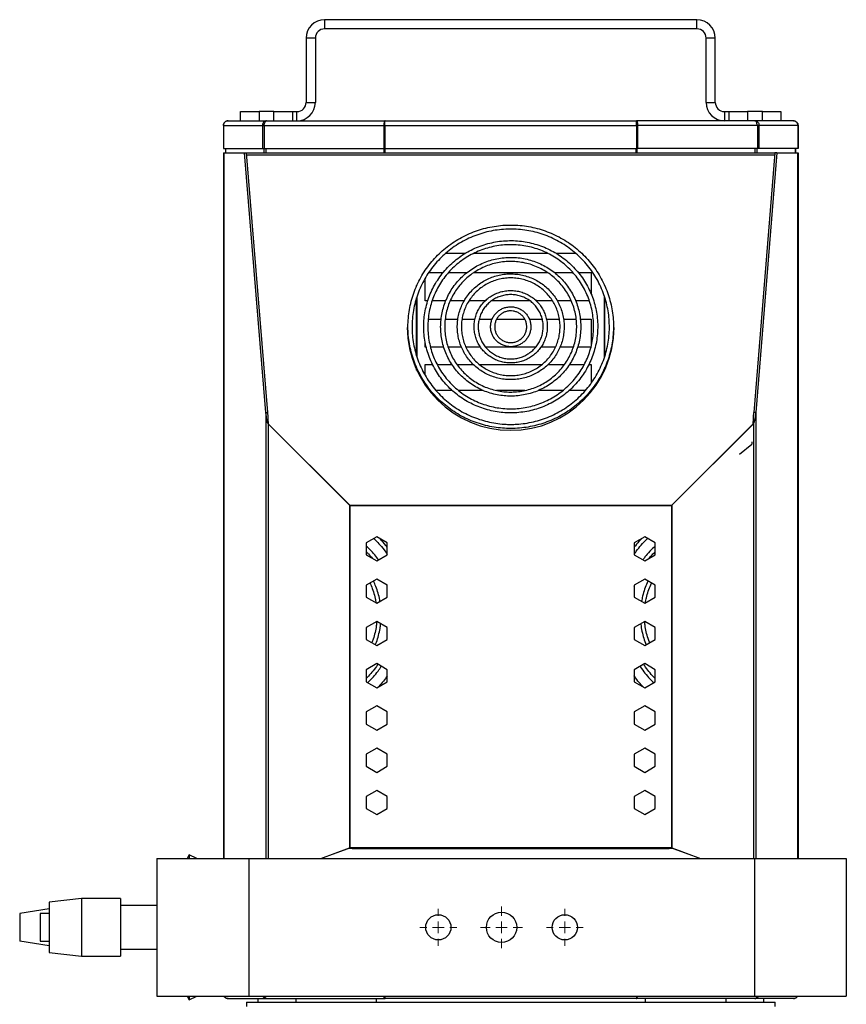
# Model space of a CAD drawing. Header units: millimetres. Extents: x 25 to 1481, y -957 to 677.
# Tile 2 of 12: x 25 to 385, y -519 to -90. Entities that reach past the tile are written whole.
import ezdxf

# ---------------------------------------------------------------- set-up
doc = ezdxf.new("R2010")
doc.units = ezdxf.units.MM

# ---------------------------------------------------------------- blocks, each defined once
blk = doc.blocks.new('SW_CENTERMARKSYMBOL_6')
at = {"color": 0, "linetype": 'Continuous', "lineweight": 18}
for p, q in [((0, 5), (0, 9.1)), ((-5, 0), (-9.1, 0)), ((0, 0), (-2.5, 0)), ((0, 0), (0, 2.5)), ((0, 0), (0, -2.5)), ((0, 0), (2.5, 0)), ((5, 0), (9.1, 0)), ((0, -5), (0, -9.1))]:
    blk.add_line(p, q, dxfattribs=at)
blk = doc.blocks.new('SW_CENTERMARKSYMBOL_7')
at = {"color": 0, "linetype": 'Continuous', "lineweight": 18}
for p, q in [((0, 5), (0, 8)), ((-5, 0), (-8, 0)), ((0, 0), (-2.5, 0)), ((0, 0), (0, 2.5)), ((0, 0), (0, -2.5)), ((0, 0), (2.5, 0)), ((5, 0), (8, 0)), ((0, -5), (0, -8))]:
    blk.add_line(p, q, dxfattribs=at)
blk = doc.blocks.new('SW_CENTERMARKSYMBOL_8')
at = {"color": 0, "linetype": 'Continuous', "lineweight": 18}
for p, q in [((0, 5), (0, 8)), ((-5, 0), (-8, 0)), ((0, 0), (-2.5, 0)), ((0, 0), (0, 2.5)), ((0, 0), (0, -2.5)), ((0, 0), (2.5, 0)), ((5, 0), (8, 0)), ((0, -5), (0, -8))]:
    blk.add_line(p, q, dxfattribs=at)

msp = doc.modelspace()

# ---------------------------------------------------------------- linework, layer by layer
at = {"color": 7, "linetype": 'Continuous', "lineweight": 25}
for p, q in [((157.74, -90.46), (157.74, -94.46)), ((319.74, -90.46), (157.74, -90.46)), ((319.74, -94.46), (319.74, -90.46)), ((153.74, -98.46), (149.74, -98.46)), ((149.74, -98.46), (149.74, -126.46)), ((153.74, -98.46), (153.74, -126.46)), ((319.74, -94.46), (157.74, -94.46)), ((327.74, -98.46), (323.74, -98.46)), ((323.74, -126.46), (323.74, -98.46)), ((327.74, -126.46), (327.74, -98.46)), ((149.74, -126.46), (153.74, -126.46)), ((323.74, -126.46), (327.74, -126.46)), ((121.24, -134.46), (121.24, -130.46)), ((121.24, -130.46), (129.24, -130.46)), ((129.24, -130.46), (129.24, -134.46)), ((135.74, -130.46), (129.24, -130.46)), ((135.74, -134.46), (135.74, -130.46)), ((135.74, -130.46), (143.74, -130.46)), ((143.74, -130.46), (143.74, -134.46)), ((143.74, -130.46), (145.74, -130.46)), ((145.74, -134.46), (145.74, -130.46)), ((331.74, -130.46), (331.74, -134.46)), ((331.74, -130.46), (333.74, -130.46)), ((333.74, -134.46), (333.74, -130.46)), ((333.74, -130.46), (341.74, -130.46)), ((341.74, -130.46), (341.74, -134.46)), ((348.24, -130.46), (341.74, -130.46)), ((348.24, -134.46), (348.24, -130.46)), ((348.24, -130.46), (356.24, -130.46)), ((356.24, -130.46), (356.24, -134.46)), ((113.74, -136.46), (113.74, -146.46)), ((113.8, -136.46), (130.73, -136.46)), ((113.8, -136.46), (113.8, -146.46)), ((115.74, -134.46), (132.49, -134.46)), ((130.73, -136.46), (131.44, -136.46)), ((130.73, -136.46), (130.73, -146.46)), ((131.44, -136.46), (183.54, -136.46)), ((131.44, -136.46), (131.44, -146.46)), ((132.49, -134.46), (184.05, -134.46)), ((183.54, -136.46), (183.85, -136.46)), ((183.54, -136.46), (183.54, -146.46)), ((183.8, -135.46), (183.98, -135.46)), ((183.85, -136.46), (183.85, -146.46)), ((183.94, -136.46), (293.53, -136.46)), ((183.94, -136.46), (183.94, -146.46)), ((184.05, -134.46), (293.42, -134.46)), ((344.98, -134.46), (293.42, -134.46)), ((293.68, -135.46), (293.49, -135.46)), ((293.53, -136.46), (293.53, -146.46)), ((293.93, -136.46), (293.63, -136.46)), ((293.63, -136.46), (293.63, -146.46)), ((346.03, -136.46), (293.93, -136.46)), ((293.93, -136.46), (293.93, -146.46)), ((361.74, -134.46), (344.98, -134.46)), ((346.03, -136.46), (346.03, -146.46)), ((346.74, -136.46), (346.03, -136.46)), ((363.67, -136.46), (346.74, -136.46)), ((346.74, -136.46), (346.74, -146.46)), ((363.67, -136.46), (363.67, -146.46)), ((363.74, -136.46), (363.74, -146.46)), ((113.74, -146.46), (113.8, -146.46)), ((113.74, -148.36), (113.74, -455.46)), ((113.74, -148.36), (113.92, -148.36)), ((113.8, -146.46), (130.73, -146.46)), ((113.92, -148.36), (122.95, -148.36)), ((113.92, -148.36), (113.92, -455.46)), ((114.74, -148.36), (114.74, -146.46)), ((114.8, -148.36), (114.8, -146.46)), ((132.12, -261.45), (122.95, -148.36)), ((122.95, -148.36), (123.81, -148.36)), ((123.81, -148.36), (353.66, -148.36)), ((132.99, -261.45), (123.81, -148.36)), ((123.88, -149.22), (353.59, -149.22)), ((130.73, -146.46), (131.44, -146.46)), ((131.44, -146.46), (183.54, -146.46)), ((131.47, -148.36), (131.47, -146.46)), ((132.37, -148.36), (132.37, -146.46)), ((183.54, -146.46), (183.85, -146.46)), ((183.68, -148.36), (183.68, -146.46)), ((183.94, -146.46), (293.53, -146.46)), ((184.11, -148.36), (184.11, -146.46)), ((293.36, -148.36), (293.36, -146.46)), ((293.93, -146.46), (293.63, -146.46)), ((293.8, -148.36), (293.8, -146.46)), ((346.03, -146.46), (293.93, -146.46)), ((353.66, -148.36), (344.48, -261.45)), ((345.1, -148.36), (345.1, -146.46)), ((354.53, -148.36), (345.35, -261.45)), ((346, -148.36), (346, -146.46)), ((346.74, -146.46), (346.03, -146.46)), ((363.67, -146.46), (346.74, -146.46)), ((354.53, -148.36), (353.66, -148.36)), ((354.53, -148.36), (363.55, -148.36)), ((362.67, -148.36), (362.67, -146.46)), ((362.74, -148.36), (362.74, -146.46)), ((363.55, -148.36), (363.74, -148.36)), ((363.55, -148.36), (363.55, -455.46)), ((363.74, -146.46), (363.67, -146.46)), ((363.74, -148.36), (363.74, -455.46)), ((218.86, -192.21), (210.41, -192.21)), ((254.97, -192.21), (222.51, -192.21)), ((267.06, -192.21), (258.59, -192.21)), ((203.04, -200.55), (209.33, -200.55)), ((211.63, -200.55), (219.66, -200.55)), ((222.71, -200.55), (254.79, -200.55)), ((257.77, -200.55), (265.83, -200.55)), ((268.17, -200.55), (273.74, -200.55)), ((273.74, -200.55), (273.74, -209.86)), ((201.53, -212.78), (201.53, -202.94)), ((197.78, -206.43), (197.78, -206.15)), ((197.98, -205.99), (197.98, -205.72)), ((279.49, -205.95), (279.49, -205.72)), ((279.69, -206.36), (279.69, -206.15)), ((197.78, -236.72), (197.78, -211.47)), ((197.98, -237.4), (197.98, -210.87)), ((202.69, -212.78), (201.53, -212.78)), ((210.48, -212.78), (204.56, -212.78)), ((218.54, -212.78), (212.44, -212.78)), ((227.68, -212.78), (220.57, -212.78)), ((247, -212.78), (230.47, -212.78)), ((256.87, -212.78), (249.78, -212.78)), ((265.02, -212.78), (258.94, -212.78)), ((272.91, -212.78), (266.96, -212.78)), ((279.49, -237.39), (279.49, -210.85)), ((279.69, -236.79), (279.69, -211.42)), ((202.86, -220.75), (208.48, -220.75)), ((210.27, -220.75), (215.78, -220.75)), ((217.57, -220.75), (223.22, -220.75)), ((225.05, -220.75), (230.67, -220.75)), ((232.65, -220.75), (244.82, -220.75)), ((246.8, -220.75), (252.43, -220.75)), ((254.27, -220.75), (259.93, -220.75)), ((261.71, -220.75), (267.21, -220.75)), ((269.03, -220.75), (273.74, -220.75)), ((273.74, -220.75), (273.74, -231.8)), ((201.53, -232.99), (201.53, -230.9)), ((202.01, -232.99), (201.53, -232.99)), ((209.65, -232.99), (203.85, -232.99)), ((217.34, -232.99), (211.52, -232.99)), ((225.62, -232.99), (219.27, -232.99)), ((249.59, -232.99), (227.88, -232.99)), ((258.21, -232.99), (251.83, -232.99)), ((265.95, -232.99), (260.13, -232.99)), ((273.74, -232.99), (267.85, -232.99)), ((273.74, -231.8), (273.74, -232.56)), ((197.78, -242.94), (197.78, -241.75)), ((197.98, -243.37), (197.98, -242.19)), ((201.53, -240.57), (204.75, -240.57)), ((201.53, -245.21), (201.53, -240.57)), ((206.76, -240.57), (213.25, -240.57)), ((215.41, -240.57), (222.56, -240.57)), ((225.22, -240.57), (252.22, -240.57)), ((254.94, -240.57), (262.07, -240.57)), ((264.24, -240.57), (270.72, -240.57)), ((272.69, -240.57), (273.74, -240.57)), ((273.74, -240.57), (273.74, -248.63)), ((279.49, -243.37), (279.49, -242.24)), ((279.69, -242.94), (279.69, -241.76)), ((201.53, -249.54), (201.53, -248.56)), ((203.74, -251.8), (203.19, -251.8)), ((203.92, -251.8), (203.74, -251.8)), ((213.28, -251.8), (206.24, -251.8)), ((226.69, -251.8), (216.03, -251.8)), ((244.93, -251.8), (232.57, -251.8)), ((261.43, -251.8), (250.74, -251.8)), ((271.24, -251.8), (264.16, -251.8)), ((273.74, -251.6), (273.74, -251.8)), ((132.12, -261.45), (132.99, -261.45)), ((132.12, -261.45), (132.12, -455.46)), ((345.35, -261.45), (344.48, -261.45)), ((345.35, -261.45), (345.35, -455.46)), ((168.57, -301.76), (133.14, -266.33)), ((133.14, -266.33), (133.28, -266.33)), ((133.14, -266.33), (133.14, -455.46)), ((168.71, -301.76), (133.28, -266.33)), ((344.19, -266.33), (308.76, -301.76)), ((344.33, -266.33), (308.9, -301.76)), ((344.33, -266.33), (344.19, -266.33)), ((344.33, -266.33), (344.33, -455.46)), ((343.7, -274.14), (343.62, -275.12)), ((338.32, -279.52), (343.62, -275.12)), ((343.62, -275.12), (343.62, -275.14)), ((168.57, -301.76), (168.71, -301.76)), ((168.57, -301.76), (168.57, -450.89)), ((168.75, -301.85), (308.72, -301.85)), ((168.76, -301.86), (168.76, -450.86)), ((308.71, -301.86), (168.76, -301.86)), ((308.71, -301.86), (308.71, -450.86)), ((308.9, -301.76), (308.76, -301.76)), ((308.9, -301.76), (308.9, -450.89)), ((180.44, -315.5), (175.89, -318.13)), ((184.99, -318.13), (180.44, -315.5)), ((297.04, -315.5), (292.49, -318.13)), ((301.59, -318.13), (297.04, -315.5)), ((175.89, -318.13), (175.89, -323.38)), ((184.99, -323.38), (184.99, -318.13)), ((292.49, -318.13), (292.49, -323.38)), ((301.59, -323.38), (301.59, -318.13)), ((175.89, -323.38), (180.44, -326.01)), ((180.44, -326.01), (184.99, -323.38)), ((292.49, -323.38), (297.04, -326.01)), ((297.04, -326.01), (301.59, -323.38)), ((180.44, -333.9), (175.89, -336.53)), ((184.99, -336.53), (180.44, -333.9)), ((297.04, -333.9), (292.49, -336.53)), ((301.59, -336.53), (297.04, -333.9)), ((175.89, -336.53), (175.89, -341.78)), ((184.99, -341.78), (184.99, -336.53)), ((292.49, -336.93), (292.67, -336.42)), ((292.49, -336.53), (292.49, -341.78)), ((301.59, -341.78), (301.59, -336.53)), ((175.89, -341.78), (180.44, -344.41)), ((180.44, -344.41), (184.99, -341.78)), ((292.49, -341.78), (297.04, -344.41)), ((297.04, -344.41), (301.59, -341.78)), ((180.44, -352.3), (175.89, -354.93)), ((175.89, -354.93), (175.89, -360.18)), ((184.99, -354.93), (180.44, -352.3)), ((184.99, -360.18), (184.99, -354.93)), ((297.04, -352.3), (292.49, -354.93)), ((292.49, -354.93), (292.49, -360.18)), ((301.59, -354.93), (297.04, -352.3)), ((301.59, -360.18), (301.59, -354.93)), ((175.89, -360.18), (180.44, -362.81)), ((180.44, -362.81), (184.99, -360.18)), ((292.49, -360.18), (297.04, -362.81)), ((297.04, -362.81), (301.59, -360.18)), ((180.44, -370.7), (175.89, -373.33)), ((184.99, -373.33), (180.44, -370.7)), ((297.04, -370.7), (292.49, -373.33)), ((301.59, -373.33), (297.04, -370.7)), ((175.89, -373.33), (175.89, -378.58)), ((184.99, -378.58), (184.99, -373.33)), ((292.49, -373.33), (292.49, -378.58)), ((301.59, -378.58), (301.59, -373.33)), ((175.89, -378.58), (180.44, -381.21)), ((180.44, -381.21), (184.99, -378.58)), ((292.49, -378.58), (297.04, -381.21)), ((297.04, -381.21), (301.59, -378.58)), ((180.44, -389.1), (175.89, -391.73)), ((184.99, -391.73), (180.44, -389.1)), ((297.04, -389.1), (292.49, -391.73)), ((301.59, -391.73), (297.04, -389.1)), ((175.89, -391.73), (175.89, -396.98)), ((184.99, -396.98), (184.99, -391.73)), ((292.49, -391.73), (292.49, -396.98)), ((301.59, -396.98), (301.59, -391.73)), ((175.89, -396.98), (180.44, -399.61)), ((180.44, -399.61), (184.99, -396.98)), ((292.49, -396.98), (297.04, -399.61)), ((297.04, -399.61), (301.59, -396.98)), ((180.44, -407.5), (175.89, -410.13)), ((175.89, -410.13), (175.89, -415.38)), ((184.99, -410.13), (180.44, -407.5)), ((184.99, -415.38), (184.99, -410.13)), ((297.04, -407.5), (292.49, -410.13)), ((292.49, -410.13), (292.49, -415.38)), ((301.59, -410.13), (297.04, -407.5)), ((301.59, -415.38), (301.59, -410.13)), ((175.89, -415.38), (180.44, -418.01)), ((180.44, -418.01), (184.99, -415.38)), ((292.49, -415.38), (297.04, -418.01)), ((297.04, -418.01), (301.59, -415.38)), ((180.44, -425.9), (175.89, -428.53)), ((184.99, -428.53), (180.44, -425.9)), ((297.04, -425.9), (292.49, -428.53)), ((301.59, -428.53), (297.04, -425.9)), ((175.89, -428.53), (175.89, -433.78)), ((184.99, -433.78), (184.99, -428.53)), ((292.49, -428.53), (292.49, -433.78)), ((301.59, -433.78), (301.59, -428.53)), ((175.89, -433.78), (180.44, -436.41)), ((180.44, -436.41), (184.99, -433.78)), ((292.49, -433.78), (297.04, -436.41)), ((297.04, -436.41), (301.59, -433.78)), ((98.78, -453.85), (98.03, -455.46)), ((102.23, -455.46), (98.78, -453.85)), ((98.78, -453.85), (98.78, -455.46)), ((156.1, -455.46), (168.57, -450.89)), ((161.62, -453.48), (168, -451.2)), ((164.32, -452.5), (168.71, -450.89)), ((168, -451.2), (168, -451.15)), ((169.74, -451.2), (168, -451.2)), ((168.57, -450.89), (168.71, -450.89)), ((308.71, -450.86), (168.76, -450.86)), ((169.74, -451.2), (169.74, -450.84)), ((169.74, -451.2), (307.74, -451.2)), ((307.74, -451.2), (307.74, -450.84)), ((309.47, -451.2), (307.74, -451.2)), ((308.9, -450.89), (308.76, -450.89)), ((308.76, -450.89), (313.15, -452.5)), ((308.9, -450.89), (321.37, -455.46)), ((309.47, -451.2), (309.47, -451.15)), ((309.47, -451.2), (315.85, -453.48)), ((84.74, -455.46), (84.74, -515.46)), ((84.74, -455.46), (124.74, -455.46)), ((124.74, -455.46), (124.74, -515.46)), ((124.74, -455.46), (344.74, -455.46)), ((344.74, -455.46), (344.74, -515.46)), ((344.74, -455.46), (384.74, -455.46)), ((384.74, -455.46), (384.74, -515.46)), ((51.94, -472.96), (37.94, -474.46)), ((37.94, -474.46), (37.94, -496.46)), ((68.94, -472.96), (51.94, -472.96)), ((51.94, -472.96), (51.94, -497.96)), ((68.94, -472.96), (68.94, -497.96)), ((37.94, -477.47), (25.11, -479.46)), ((25.11, -479.46), (25.11, -491.46)), ((37.94, -479.46), (33.94, -479.46)), ((33.94, -479.46), (33.94, -491.46)), ((84.74, -475.96), (68.94, -475.96)), ((37.94, -493.45), (25.11, -491.46)), ((33.94, -491.46), (37.94, -491.46)), ((37.94, -496.46), (51.94, -497.96)), ((68.94, -494.96), (84.74, -494.96)), ((51.94, -497.96), (68.94, -497.96)), ((84.74, -515.46), (124.74, -515.46)), ((98.03, -515.46), (98.78, -517.06)), ((98.78, -517.06), (102.23, -515.46)), ((98.78, -515.46), (98.78, -517.06)), ((115.74, -516.46), (132.49, -516.46)), ((123.74, -517.96), (123.74, -519.96)), ((123.74, -517.96), (128.74, -517.96)), ((124.74, -515.46), (344.74, -515.46)), ((128.74, -516.46), (128.74, -517.96)), ((128.74, -517.96), (145.19, -517.96)), ((132.49, -516.46), (184.05, -516.46)), ((145.19, -516.46), (145.19, -517.96)), ((145.19, -517.96), (180.19, -517.96)), ((180.19, -516.46), (180.19, -517.96)), ((180.19, -517.96), (297.28, -517.96)), ((183.53, -515.63), (183.63, -515.4)), ((183.65, -515.81), (183.77, -515.46)), ((184, -515.81), (184, -515.43)), ((293.42, -516.46), (184.05, -516.46)), ((184.07, -515.43), (184.07, -515.63)), ((293.4, -515.43), (293.4, -515.63)), ((344.98, -516.46), (293.42, -516.46)), ((293.82, -515.81), (293.7, -515.46)), ((293.94, -515.63), (293.84, -515.4)), ((297.28, -516.46), (297.28, -517.96)), ((297.28, -517.96), (332.28, -517.96)), ((332.28, -516.46), (332.28, -517.96)), ((332.28, -517.96), (348.74, -517.96)), ((344.74, -515.46), (384.74, -515.46)), ((361.74, -516.46), (344.98, -516.46)), ((348.74, -516.46), (348.74, -517.96)), ((348.74, -517.96), (353.74, -517.96)), ((353.74, -519.96), (353.74, -517.96))]:
    msp.add_line(p, q, dxfattribs=at)
at = {"color": 7, "linetype": 'Continuous', "lineweight": 25, "flags": 128}
for points in [[(114.11, -515.63), (114.03, -515.5), (114, -515.46)], [(114.1, -515.46), (114.12, -515.5), (114.2, -515.63)], [(183.53, -515.63), (183.5, -515.5), (183.5, -515.46)], [(293.94, -515.63), (293.97, -515.5), (293.97, -515.46)], [(363.38, -515.46), (363.36, -515.5), (363.27, -515.63)], [(363.36, -515.63), (363.45, -515.5), (363.47, -515.46)]]:
    msp.add_lwpolyline(points, dxfattribs=at)
at = {"color": 7, "linetype": 'Continuous', "lineweight": 25}
for centre, radius in [((234.74, -485.46), 6.6), ((207.24, -485.46), 5.5), ((262.24, -485.46), 5.5)]:
    msp.add_circle(centre, radius, dxfattribs=at)
for centre, radius, start, end in [((157.74, -98.46), 8, 90, 180), ((319.74, -98.46), 8, 0, 90), ((157.74, -98.46), 4, 90, 180), ((319.74, -98.46), 4, 0, 90), ((145.74, -126.46), 4, 270, 0), ((145.74, -126.46), 8, 270, 0), ((331.74, -126.46), 8, 180, 270), ((331.74, -126.46), 4, 180, 270), ((238.74, -224.14), 45, 180.4357, 359.5643)]:
    msp.add_arc(centre, radius, start, end, dxfattribs=at)
for centre, major_axis, ratio, start_param, end_param in [((133.33, -256.47), (0, 9.96), 0.140541, 2.094395, 3.001966), ((133.33, -256.47), (0, 9.96), 0.040155, 2.094395, 3.001966), ((344.14, -256.47), (0, 9.96), 0.040155, 3.281219, 4.18879), ((344.14, -256.47), (0, 9.96), 0.140541, 3.281219, 4.18879), ((168.76, -291.9), (0, 9.96), 0.140541, 3.001966, 3.141593), ((168.76, -291.9), (0, 9.96), 0.040155, 3.001966, 3.141593), ((308.71, -291.9), (0, 9.96), 0.040155, 3.141593, 3.281219), ((308.71, -291.9), (0, 9.96), 0.140541, 3.141593, 3.281219), ((168.76, -454.5), (0, 3.65), 0.383864, 0, 0.139626), ((168.76, -454.5), (0, 3.65), 0.109675, 0, 0.139626), ((308.71, -454.5), (0, 3.65), 0.383864, 6.143559, 6.283185), ((308.71, -454.5), (0, 3.65), 0.109675, 6.143559, 6.283185)]:
    msp.add_ellipse(centre, major_axis=major_axis, ratio=ratio, start_param=start_param, end_param=end_param, dxfattribs=at)
for points, knots in [([(115.74, -134.46), (115.47, -134.46), (115.21, -134.51), (114.73, -134.71), (114.51, -134.86), (114.14, -135.23), (113.99, -135.45), (113.79, -135.93), (113.74, -136.2), (113.74, -136.46)], [0, 0, 0, 0, 0.25, 0.25, 0.5, 0.5, 0.75, 0.75, 1, 1, 1, 1]), ([(113.8, -136.46), (113.8, -136.2), (113.86, -135.93), (114.05, -135.45), (114.2, -135.23), (114.55, -134.86), (114.77, -134.71), (115.23, -134.51), (115.48, -134.46), (115.74, -134.46)], [0, 0, 0, 0, 0.25, 0.25, 0.5, 0.5, 0.75, 0.75, 1, 1, 1, 1]), ([(132.49, -134.46), (132.25, -134.46), (132.02, -134.51), (131.58, -134.71), (131.38, -134.86), (131.05, -135.23), (130.92, -135.45), (130.75, -135.93), (130.72, -136.2), (130.73, -136.46)], [0, 0, 0, 0, 0.25, 0.25, 0.5, 0.5, 0.75, 0.75, 1, 1, 1, 1]), ([(131.44, -136.46), (131.48, -136.2), (131.53, -135.93), (131.66, -135.45), (131.74, -135.23), (131.93, -134.86), (132.03, -134.71), (132.26, -134.51), (132.37, -134.46), (132.49, -134.46)], [0, 0, 0, 0, 0.25, 0.25, 0.5, 0.5, 0.75, 0.75, 1, 1, 1, 1]), ([(184.05, -134.46), (183.98, -134.46), (183.91, -134.51), (183.78, -134.71), (183.72, -134.86), (183.62, -135.23), (183.58, -135.45), (183.54, -135.93), (183.53, -136.2), (183.54, -136.46)], [0, 0, 0, 0, 0.25, 0.25, 0.5, 0.5, 0.75, 0.75, 1, 1, 1, 1]), ([(183.94, -136.46), (183.95, -136.2), (183.96, -135.93), (183.98, -135.45), (183.99, -135.23), (184.01, -134.86), (184.02, -134.71), (184.03, -134.51), (184.04, -134.46), (184.05, -134.46)], [0, 0, 0, 0, 0.25, 0.25, 0.5, 0.5, 0.75, 0.75, 1, 1, 1, 1]), ([(293.53, -136.46), (293.52, -136.2), (293.51, -135.93), (293.49, -135.45), (293.48, -135.23), (293.46, -134.86), (293.46, -134.71), (293.44, -134.51), (293.43, -134.46), (293.42, -134.46)], [0, 0, 0, 0, 0.25, 0.25, 0.5, 0.5, 0.75, 0.75, 1, 1, 1, 1]), ([(293.42, -134.46), (293.49, -134.46), (293.56, -134.51), (293.7, -134.71), (293.76, -134.86), (293.85, -135.23), (293.89, -135.45), (293.94, -135.93), (293.94, -136.2), (293.93, -136.46)], [0, 0, 0, 0, 0.25, 0.25, 0.5, 0.5, 0.75, 0.75, 1, 1, 1, 1]), ([(346.03, -136.46), (346, -136.2), (345.94, -135.93), (345.81, -135.45), (345.73, -135.23), (345.54, -134.86), (345.44, -134.71), (345.22, -134.51), (345.1, -134.46), (344.98, -134.46)], [0, 0, 0, 0, 0.25, 0.25, 0.5, 0.5, 0.75, 0.75, 1, 1, 1, 1]), ([(344.98, -134.46), (345.22, -134.46), (345.46, -134.51), (345.89, -134.71), (346.09, -134.86), (346.42, -135.23), (346.55, -135.45), (346.72, -135.93), (346.76, -136.2), (346.74, -136.46)], [0, 0, 0, 0, 0.25, 0.25, 0.5, 0.5, 0.75, 0.75, 1, 1, 1, 1]), ([(363.67, -136.46), (363.67, -136.2), (363.62, -135.93), (363.42, -135.45), (363.28, -135.23), (362.92, -134.86), (362.7, -134.71), (362.24, -134.51), (361.99, -134.46), (361.74, -134.46)], [0, 0, 0, 0, 0.25, 0.25, 0.5, 0.5, 0.75, 0.75, 1, 1, 1, 1]), ([(361.74, -134.46), (362, -134.46), (362.26, -134.51), (362.74, -134.71), (362.96, -134.86), (363.34, -135.23), (363.48, -135.45), (363.68, -135.93), (363.74, -136.2), (363.74, -136.46)], [0, 0, 0, 0, 0.25, 0.25, 0.5, 0.5, 0.75, 0.75, 1, 1, 1, 1]), ([(238.74, -268.37), (239.4, -268.36), (241.32, -268.33), (244.48, -268.05), (248.19, -267.42), (251.83, -266.48), (255.38, -265.24), (258.81, -263.71), (262.1, -261.9), (265.22, -259.82), (268.16, -257.49), (270.89, -254.93), (273.39, -252.14), (275.65, -249.16), (277.64, -246), (279.36, -242.69), (280.8, -239.24), (281.93, -235.69), (282.76, -232.06), (283.28, -228.37), (283.49, -224.65), (283.38, -220.92), (282.95, -217.22), (282.21, -213.57), (281.17, -209.99), (279.82, -206.51), (278.19, -203.15), (276.27, -199.94), (274.09, -196.91), (271.66, -194.06), (269, -191.43), (266.12, -189.03), (263.05, -186.87), (259.81, -184.98), (256.42, -183.37), (252.9, -182.04), (249.29, -181.01), (245.6, -180.28), (241.86, -179.87), (238.1, -179.76), (234.34, -179.97), (230.62, -180.5), (226.95, -181.32), (223.36, -182.46), (219.89, -183.88), (216.54, -185.59), (213.36, -187.58), (210.35, -189.82), (207.54, -192.3), (204.96, -195.01), (202.61, -197.92), (200.52, -201.02), (198.7, -204.28), (197.16, -207.68), (195.91, -211.19), (194.97, -214.8), (194.34, -218.47), (194.02, -222.19), (194.02, -225.91), (194.33, -229.63), (194.96, -233.3), (195.89, -236.91), (197.13, -240.43), (198.66, -243.83), (200.48, -247.1), (202.56, -250.2), (204.91, -253.11), (207.49, -255.83), (210.29, -258.31), (213.29, -260.56), (216.47, -262.55), (219.81, -264.26), (223.29, -265.69), (226.87, -266.83), (230.54, -267.67), (234.19, -268.19), (236.94, -268.36), (238.43, -268.36), (238.74, -268.37)], [0, 0, 0, 0, 0.007106, 0.020488, 0.033873, 0.047258, 0.060642, 0.074027, 0.087411, 0.100795, 0.114179, 0.127563, 0.140946, 0.154329, 0.167712, 0.181094, 0.194476, 0.207858, 0.221239, 0.23462, 0.248001, 0.261382, 0.274763, 0.288144, 0.301526, 0.314907, 0.328288, 0.34167, 0.355051, 0.368433, 0.381816, 0.395199, 0.408582, 0.421965, 0.435349, 0.448733, 0.462117, 0.475501, 0.488886, 0.502271, 0.515655, 0.52904, 0.542425, 0.55581, 0.569194, 0.582579, 0.595963, 0.609347, 0.622731, 0.636114, 0.649497, 0.66288, 0.676262, 0.689644, 0.703026, 0.716408, 0.729789, 0.74317, 0.756551, 0.769932, 0.783313, 0.796694, 0.810075, 0.823457, 0.836838, 0.85022, 0.863602, 0.876984, 0.890367, 0.90375, 0.917133, 0.930516, 0.9439, 0.957284, 0.970669, 0.984053, 0.996736, 1, 1, 1, 1]), ([(238.74, -266.59), (238.1, -266.58), (236.23, -266.56), (233.15, -266.28), (229.51, -265.65), (225.95, -264.71), (222.48, -263.48), (219.13, -261.96), (215.93, -260.15), (212.89, -258.09), (210.04, -255.77), (207.41, -253.22), (205, -250.45), (202.84, -247.49), (200.95, -244.36), (199.33, -241.08), (198.01, -237.67), (196.98, -234.17), (196.26, -230.59), (195.86, -226.96), (195.76, -223.31), (195.99, -219.67), (196.53, -216.06), (197.38, -212.51), (198.54, -209.04), (199.99, -205.68), (201.72, -202.46), (203.73, -199.4), (206, -196.52), (208.5, -193.85), (211.23, -191.39), (214.16, -189.18), (217.28, -187.22), (220.55, -185.54), (223.95, -184.14), (227.46, -183.03), (231.06, -182.22), (234.71, -181.72), (238.39, -181.54), (242.08, -181.67), (245.74, -182.11), (249.34, -182.85), (252.87, -183.91), (256.3, -185.25), (259.6, -186.89), (262.74, -188.79), (265.71, -190.96), (268.47, -193.37), (271.02, -196), (273.34, -198.85), (275.39, -201.88), (277.18, -205.07), (278.69, -208.4), (279.9, -211.85), (280.81, -215.39), (281.4, -218.99), (281.69, -222.63), (281.66, -226.28), (281.31, -229.91), (280.65, -233.5), (279.68, -237.02), (278.41, -240.45), (276.85, -243.76), (275.01, -246.92), (272.9, -249.91), (270.54, -252.71), (267.94, -255.31), (265.13, -257.67), (262.13, -259.79), (258.95, -261.64), (255.63, -263.22), (252.18, -264.51), (248.63, -265.5), (245.01, -266.18), (241.7, -266.54), (239.6, -266.57), (238.74, -266.59)], [0, 0, 0, 0, 0.007108, 0.020758, 0.034412, 0.048067, 0.061721, 0.075375, 0.089029, 0.102684, 0.116339, 0.129995, 0.14365, 0.157307, 0.170963, 0.18462, 0.198277, 0.211934, 0.225592, 0.23925, 0.252908, 0.266567, 0.280225, 0.293883, 0.307541, 0.321199, 0.334857, 0.348514, 0.362171, 0.375828, 0.389485, 0.403141, 0.416796, 0.430452, 0.444107, 0.457761, 0.471416, 0.48507, 0.498724, 0.512378, 0.526032, 0.539686, 0.55334, 0.566995, 0.580649, 0.594304, 0.607958, 0.621614, 0.635269, 0.648925, 0.662581, 0.676238, 0.689895, 0.703552, 0.71721, 0.730868, 0.744526, 0.758184, 0.771842, 0.7855, 0.799159, 0.812817, 0.826475, 0.840132, 0.853789, 0.867446, 0.881103, 0.894759, 0.908415, 0.922071, 0.935726, 0.949381, 0.963035, 0.97669, 0.990344, 1, 1, 1, 1]), ([(238.74, -261.58), (239.35, -261.57), (241.11, -261.54), (244.02, -261.26), (247.43, -260.63), (250.76, -259.69), (253.99, -258.45), (257.09, -256.93), (260.04, -255.14), (262.81, -253.08), (265.38, -250.78), (267.73, -248.26), (269.84, -245.54), (271.68, -242.64), (273.26, -239.58), (274.54, -236.4), (275.52, -233.11), (276.2, -229.75), (276.57, -226.33), (276.62, -222.91), (276.35, -219.49), (275.77, -216.11), (274.88, -212.79), (273.69, -209.57), (272.2, -206.47), (270.44, -203.52), (268.41, -200.74), (266.14, -198.16), (263.63, -195.79), (260.92, -193.65), (258.02, -191.78), (254.97, -190.17), (251.77, -188.84), (248.47, -187.81), (245.09, -187.08), (241.65, -186.66), (238.19, -186.55), (234.73, -186.76), (231.31, -187.28), (227.95, -188.1), (224.68, -189.23), (221.52, -190.64), (218.51, -192.34), (215.67, -194.3), (213.02, -196.51), (210.59, -198.95), (208.39, -201.6), (206.45, -204.44), (204.77, -207.44), (203.38, -210.58), (202.28, -213.83), (201.49, -217.17), (201, -220.56), (200.84, -223.99), (200.99, -227.42), (201.45, -230.82), (202.23, -234.16), (203.31, -237.42), (204.68, -240.56), (206.34, -243.57), (208.27, -246.42), (210.46, -249.08), (212.88, -251.53), (215.51, -253.75), (218.34, -255.73), (221.34, -257.44), (224.49, -258.87), (227.75, -260.02), (231.11, -260.86), (234.47, -261.39), (237.02, -261.56), (238.43, -261.57), (238.74, -261.58)], [0, 0, 0, 0, 0.007736, 0.022281, 0.036829, 0.051377, 0.065926, 0.080473, 0.095021, 0.109568, 0.124115, 0.138662, 0.153208, 0.167753, 0.182298, 0.196843, 0.211387, 0.225931, 0.240475, 0.255019, 0.269562, 0.284105, 0.298649, 0.313192, 0.327736, 0.34228, 0.356825, 0.37137, 0.385915, 0.400461, 0.415007, 0.429553, 0.4441, 0.458648, 0.473196, 0.487743, 0.502292, 0.51684, 0.531388, 0.545937, 0.560485, 0.575033, 0.589581, 0.604128, 0.618675, 0.633222, 0.647768, 0.662314, 0.676859, 0.691404, 0.705948, 0.720492, 0.735036, 0.74958, 0.764123, 0.778667, 0.79321, 0.807754, 0.822297, 0.836841, 0.851386, 0.86593, 0.880475, 0.895021, 0.909567, 0.924113, 0.93866, 0.953207, 0.967755, 0.982303, 0.996088, 1, 1, 1, 1]), ([(238.74, -259.8), (238.15, -259.79), (236.44, -259.76), (233.62, -259.49), (230.3, -258.86), (227.05, -257.93), (223.91, -256.7), (220.89, -255.18), (218.04, -253.4), (215.36, -251.35), (212.89, -249.07), (210.64, -246.57), (208.64, -243.87), (206.91, -241), (205.45, -237.98), (204.29, -234.84), (203.42, -231.6), (202.87, -228.3), (202.63, -224.96), (202.7, -221.62), (203.09, -218.29), (203.8, -215.02), (204.8, -211.83), (206.11, -208.74), (207.7, -205.79), (209.57, -203), (211.69, -200.39), (214.04, -197.99), (216.61, -195.82), (219.38, -193.9), (222.32, -192.24), (225.4, -190.86), (228.59, -189.77), (231.88, -188.98), (235.22, -188.5), (238.6, -188.33), (241.97, -188.47), (245.32, -188.93), (248.61, -189.69), (251.82, -190.76), (254.91, -192.11), (257.85, -193.75), (260.64, -195.65), (263.22, -197.8), (265.6, -200.18), (267.74, -202.77), (269.62, -205.55), (271.24, -208.49), (272.57, -211.57), (273.6, -214.75), (274.33, -218.02), (274.75, -221.34), (274.85, -224.69), (274.64, -228.03), (274.11, -231.33), (273.27, -234.57), (272.13, -237.72), (270.69, -240.75), (268.98, -243.64), (267, -246.35), (264.78, -248.87), (262.32, -251.17), (259.66, -253.24), (256.82, -255.05), (253.82, -256.58), (250.68, -257.84), (247.44, -258.8), (244.13, -259.45), (241.21, -259.76), (239.41, -259.79), (238.74, -259.8)], [0, 0, 0, 0, 0.007738, 0.02263, 0.037526, 0.052422, 0.067318, 0.082214, 0.097111, 0.112008, 0.126905, 0.141803, 0.156702, 0.171601, 0.186501, 0.201401, 0.216301, 0.231202, 0.246103, 0.261005, 0.275906, 0.290807, 0.305709, 0.32061, 0.335511, 0.350411, 0.365311, 0.38021, 0.395109, 0.410008, 0.424905, 0.439803, 0.4547, 0.469596, 0.484493, 0.499389, 0.514285, 0.529181, 0.544077, 0.558973, 0.573869, 0.588765, 0.603662, 0.618559, 0.633457, 0.648355, 0.663254, 0.678153, 0.693053, 0.707953, 0.722854, 0.737755, 0.752656, 0.767558, 0.782459, 0.797361, 0.812262, 0.827163, 0.842063, 0.856964, 0.871863, 0.886762, 0.901661, 0.916559, 0.931457, 0.946354, 0.961251, 0.976148, 0.991044, 1, 1, 1, 1]), ([(238.74, -254.28), (239.29, -254.27), (240.87, -254.25), (243.48, -253.96), (246.53, -253.33), (249.49, -252.4), (252.34, -251.17), (255.05, -249.66), (257.59, -247.88), (259.93, -245.86), (262.06, -243.61), (263.94, -241.16), (265.56, -238.53), (266.9, -235.76), (267.96, -232.86), (268.71, -229.87), (269.14, -226.82), (269.27, -223.75), (269.07, -220.67), (268.57, -217.64), (267.75, -214.67), (266.63, -211.79), (265.23, -209.05), (263.54, -206.46), (261.61, -204.05), (259.43, -201.85), (257.04, -199.88), (254.46, -198.17), (251.72, -196.72), (248.84, -195.55), (245.86, -194.68), (242.81, -194.11), (239.71, -193.86), (236.6, -193.92), (233.51, -194.29), (230.48, -194.97), (227.53, -195.95), (224.7, -197.23), (222.02, -198.78), (219.51, -200.59), (217.2, -202.65), (215.11, -204.93), (213.26, -207.41), (211.68, -210.06), (210.38, -212.86), (209.38, -215.78), (208.68, -218.78), (208.29, -221.83), (208.21, -224.91), (208.46, -227.98), (209.01, -231.01), (209.88, -233.96), (211.04, -236.82), (212.49, -239.54), (214.21, -242.11), (216.19, -244.48), (218.4, -246.65), (220.82, -248.58), (223.43, -250.26), (226.19, -251.66), (229.09, -252.78), (232.08, -253.61), (235.09, -254.11), (237.32, -254.27), (238.52, -254.28), (238.74, -254.28)], [0, 0, 0, 0, 0.008643, 0.024852, 0.041065, 0.057278, 0.073491, 0.089704, 0.105916, 0.122128, 0.138339, 0.154549, 0.170759, 0.186968, 0.203176, 0.219384, 0.235591, 0.251798, 0.268005, 0.284211, 0.300418, 0.316625, 0.332832, 0.34904, 0.365248, 0.381457, 0.397666, 0.413876, 0.430087, 0.446299, 0.462511, 0.478723, 0.494937, 0.51115, 0.527363, 0.543577, 0.55979, 0.576003, 0.592216, 0.608428, 0.624639, 0.64085, 0.65706, 0.67327, 0.689479, 0.705687, 0.721895, 0.738102, 0.754309, 0.770515, 0.786722, 0.802929, 0.819135, 0.835343, 0.85155, 0.867759, 0.883968, 0.900177, 0.916388, 0.932599, 0.94881, 0.965022, 0.981235, 0.996598, 1, 1, 1, 1]), ([(238.74, -252.5), (238.22, -252.49), (236.69, -252.47), (234.18, -252.19), (231.23, -251.57), (228.36, -250.64), (225.61, -249.42), (223, -247.92), (220.57, -246.15), (218.33, -244.15), (216.32, -241.92), (214.56, -239.5), (213.06, -236.91), (211.85, -234.18), (210.93, -231.33), (210.31, -228.41), (210.01, -225.44), (210.03, -222.45), (210.36, -219.48), (211, -216.56), (211.95, -213.73), (213.2, -211.01), (214.72, -208.43), (216.51, -206.03), (218.54, -203.82), (220.8, -201.84), (223.25, -200.1), (225.88, -198.63), (228.64, -197.43), (231.52, -196.53), (234.47, -195.94), (237.47, -195.65), (240.49, -195.68), (243.49, -196.01), (246.43, -196.66), (249.29, -197.61), (252.03, -198.85), (254.63, -200.37), (257.05, -202.15), (259.28, -204.17), (261.27, -206.41), (263.02, -208.84), (264.5, -211.44), (265.69, -214.18), (266.59, -217.03), (267.19, -219.96), (267.47, -222.93), (267.43, -225.92), (267.08, -228.89), (266.42, -231.8), (265.45, -234.63), (264.19, -237.34), (262.64, -239.91), (260.84, -242.3), (258.79, -244.49), (256.52, -246.46), (254.05, -248.18), (251.42, -249.64), (248.65, -250.81), (245.77, -251.69), (242.81, -252.27), (240.45, -252.48), (239.09, -252.5), (238.74, -252.5)], [0, 0, 0, 0, 0.008646, 0.025339, 0.042038, 0.058737, 0.075436, 0.092135, 0.108835, 0.125536, 0.142238, 0.15894, 0.175643, 0.192347, 0.209052, 0.225757, 0.242463, 0.25917, 0.275877, 0.292583, 0.30929, 0.325996, 0.342701, 0.359406, 0.37611, 0.392813, 0.409516, 0.426217, 0.442918, 0.459619, 0.476318, 0.493017, 0.509716, 0.526415, 0.543114, 0.559813, 0.576512, 0.593211, 0.609911, 0.626612, 0.643314, 0.660016, 0.676719, 0.693424, 0.710128, 0.726834, 0.74354, 0.760246, 0.776953, 0.79366, 0.810366, 0.827072, 0.843778, 0.860482, 0.877186, 0.89389, 0.910592, 0.927294, 0.943994, 0.960695, 0.977394, 0.994093, 1, 1, 1, 1]), ([(238.74, -247.11), (239.22, -247.1), (240.61, -247.08), (242.88, -246.79), (245.52, -246.16), (248.07, -245.23), (250.49, -244.01), (252.75, -242.52), (254.82, -240.78), (256.68, -238.81), (258.28, -236.64), (259.62, -234.3), (260.68, -231.82), (261.44, -229.24), (261.89, -226.59), (262.03, -223.9), (261.85, -221.22), (261.35, -218.57), (260.55, -216), (259.45, -213.54), (258.07, -211.22), (256.43, -209.08), (254.55, -207.14), (252.45, -205.44), (250.16, -203.98), (247.72, -202.8), (245.16, -201.91), (242.51, -201.32), (239.81, -201.04), (237.09, -201.07), (234.4, -201.42), (231.77, -202.07), (229.23, -203.02), (226.82, -204.26), (224.57, -205.77), (222.51, -207.53), (220.68, -209.52), (219.09, -211.7), (217.76, -214.05), (216.73, -216.53), (215.99, -219.12), (215.56, -221.78), (215.45, -224.47), (215.65, -227.15), (216.16, -229.79), (216.99, -232.35), (218.11, -234.81), (219.51, -237.11), (221.17, -239.24), (223.07, -241.16), (225.18, -242.85), (227.47, -244.29), (229.92, -245.45), (232.49, -246.32), (235.15, -246.89), (237.24, -247.1), (238.44, -247.11), (238.74, -247.11)], [0, 0, 0, 0, 0.0099404, 0.0285045, 0.0470761, 0.0656474, 0.0842183, 0.1027884, 0.1213577, 0.1399258, 0.1584927, 0.1770585, 0.1956231, 0.2141867, 0.2327493, 0.2513112, 0.2698728, 0.2884342, 0.3069955, 0.3255574, 0.3441198, 0.3626831, 0.3812475, 0.399813, 0.4183796, 0.4369475, 0.4555164, 0.4740863, 0.492657, 0.5112283, 0.5297999, 0.5483715, 0.5669429, 0.5855137, 0.6040838, 0.6226529, 0.6412209, 0.6597878, 0.6783535, 0.696918, 0.7154815, 0.7340441, 0.7526061, 0.7711675, 0.7897289, 0.8082904, 0.8268522, 0.8454147, 0.863978, 0.8825424, 0.901108, 0.9196748, 0.9382427, 0.9568117, 0.9753817, 0.9939525, 1, 1, 1, 1]), ([(238.74, -245.33), (238.29, -245.33), (236.97, -245.3), (234.8, -245.03), (232.27, -244.4), (229.84, -243.48), (227.53, -242.27), (225.39, -240.79), (223.44, -239.07), (221.72, -237.13), (220.25, -234.99), (219.06, -232.7), (218.15, -230.28), (217.54, -227.76), (217.25, -225.2), (217.27, -222.61), (217.61, -220.05), (218.26, -217.55), (219.21, -215.14), (220.45, -212.87), (221.96, -210.76), (223.71, -208.84), (225.69, -207.16), (227.85, -205.72), (230.18, -204.55), (232.63, -203.67), (235.18, -203.08), (237.77, -202.81), (240.38, -202.85), (242.97, -203.21), (245.49, -203.87), (247.91, -204.83), (250.2, -206.07), (252.32, -207.57), (254.24, -209.32), (255.93, -211.29), (257.37, -213.45), (258.54, -215.76), (259.41, -218.19), (259.98, -220.71), (260.24, -223.28), (260.18, -225.87), (259.8, -228.42), (259.12, -230.92), (258.13, -233.31), (256.86, -235.57), (255.32, -237.65), (253.54, -239.54), (251.54, -241.2), (249.35, -242.61), (247.01, -243.75), (244.54, -244.6), (241.99, -245.14), (240.04, -245.32), (238.96, -245.33), (238.74, -245.33)], [0, 0, 0, 0, 0.009945, 0.029247, 0.048559, 0.06787, 0.087182, 0.106495, 0.12581, 0.145125, 0.164442, 0.183761, 0.203081, 0.222402, 0.241725, 0.261048, 0.280372, 0.299696, 0.319019, 0.338341, 0.357663, 0.376983, 0.396301, 0.415618, 0.434934, 0.454248, 0.473561, 0.492874, 0.512185, 0.531497, 0.550808, 0.57012, 0.589432, 0.608745, 0.628059, 0.647375, 0.666692, 0.686011, 0.705331, 0.724653, 0.743976, 0.763299, 0.782623, 0.801946, 0.82127, 0.840592, 0.859913, 0.879233, 0.898551, 0.917868, 0.937184, 0.956498, 0.975811, 0.995123, 1, 1, 1, 1]), ([(238.74, -239.86), (239.14, -239.85), (240.29, -239.82), (242.17, -239.53), (244.33, -238.91), (246.38, -237.98), (248.27, -236.78), (249.98, -235.32), (251.46, -233.64), (252.69, -231.78), (253.64, -229.76), (254.3, -227.63), (254.64, -225.42), (254.68, -223.19), (254.39, -220.98), (253.8, -218.83), (252.9, -216.79), (251.72, -214.89), (250.29, -213.17), (248.63, -211.67), (246.77, -210.42), (244.75, -209.44), (242.61, -208.74), (240.4, -208.36), (238.15, -208.28), (235.91, -208.52), (233.73, -209.07), (231.65, -209.91), (229.71, -211.04), (227.95, -212.43), (226.4, -214.05), (225.1, -215.87), (224.06, -217.85), (223.33, -219.95), (222.89, -222.14), (222.77, -224.37), (222.97, -226.59), (223.48, -228.76), (224.29, -230.83), (225.39, -232.78), (226.76, -234.55), (228.36, -236.11), (230.17, -237.44), (232.15, -238.5), (234.26, -239.27), (236.47, -239.76), (237.98, -239.82), (238.74, -239.86)], [0, 0, 0, 0, 0.012114, 0.034554, 0.057008, 0.079461, 0.101912, 0.124362, 0.146809, 0.169254, 0.191697, 0.214137, 0.236575, 0.259012, 0.281447, 0.303883, 0.326318, 0.348755, 0.371194, 0.393635, 0.416079, 0.438525, 0.460973, 0.483424, 0.505876, 0.528329, 0.550783, 0.573236, 0.595688, 0.618138, 0.640586, 0.663032, 0.685475, 0.707916, 0.730354, 0.752791, 0.775227, 0.797662, 0.820098, 0.842535, 0.864973, 0.887413, 0.909856, 0.932301, 0.954749, 0.977199, 1, 1, 1, 1]), ([(238.74, -238.08), (238.38, -238.07), (237.31, -238.05), (235.56, -237.77), (233.54, -237.15), (231.63, -236.24), (229.88, -235.06), (228.32, -233.63), (227, -231.99), (225.95, -230.17), (225.17, -228.21), (224.7, -226.17), (224.55, -224.07), (224.71, -221.98), (225.18, -219.94), (225.96, -217.98), (227.02, -216.17), (228.35, -214.53), (229.9, -213.1), (231.66, -211.92), (233.57, -211.01), (235.6, -210.4), (237.69, -210.09), (239.81, -210.09), (241.91, -210.4), (243.94, -211.02), (245.84, -211.94), (247.59, -213.12), (249.15, -214.55), (250.47, -216.19), (251.53, -218.01), (252.3, -219.96), (252.77, -222.01), (252.92, -224.1), (252.76, -226.2), (252.29, -228.24), (251.51, -230.2), (250.45, -232.01), (249.12, -233.65), (247.57, -235.08), (245.81, -236.26), (243.9, -237.17), (241.87, -237.78), (240.13, -238.05), (239.08, -238.07), (238.74, -238.08)], [0, 0, 0, 0, 0.012122, 0.035904, 0.059702, 0.0835, 0.107301, 0.131104, 0.15491, 0.178719, 0.202533, 0.226349, 0.250169, 0.27399, 0.297812, 0.321633, 0.345453, 0.36927, 0.393083, 0.416893, 0.4407, 0.464503, 0.488304, 0.512103, 0.535901, 0.559699, 0.583498, 0.607298, 0.631101, 0.654907, 0.678717, 0.70253, 0.726347, 0.750167, 0.773988, 0.79781, 0.821631, 0.84545, 0.869267, 0.893081, 0.916891, 0.940697, 0.964501, 0.988302, 1, 1, 1, 1]), ([(238.74, -232.78), (239.04, -232.77), (239.9, -232.74), (241.3, -232.45), (242.85, -231.82), (244.25, -230.91), (245.45, -229.75), (246.41, -228.39), (247.09, -226.88), (247.47, -225.26), (247.54, -223.6), (247.29, -221.96), (246.73, -220.4), (245.88, -218.97), (244.78, -217.72), (243.45, -216.71), (241.96, -215.96), (240.35, -215.5), (238.68, -215.35), (237.02, -215.52), (235.41, -215.99), (233.93, -216.76), (232.62, -217.8), (231.53, -219.06), (230.7, -220.5), (230.16, -222.07), (229.93, -223.71), (230.02, -225.37), (230.42, -226.98), (231.12, -228.49), (232.09, -229.83), (233.31, -230.98), (234.72, -231.87), (236.27, -232.48), (237.64, -232.74), (238.46, -232.77), (238.74, -232.78)], [0, 0, 0, 0, 0.016692, 0.046949, 0.077239, 0.107526, 0.137807, 0.168081, 0.198347, 0.228604, 0.258856, 0.289103, 0.319348, 0.349595, 0.379847, 0.410106, 0.440373, 0.470648, 0.50093, 0.531217, 0.561507, 0.591796, 0.62208, 0.652358, 0.682628, 0.71289, 0.743144, 0.773393, 0.803639, 0.833885, 0.864134, 0.894389, 0.924651, 0.954922, 0.985201, 1, 1, 1, 1]), ([(238.74, -231), (238.49, -230.99), (237.75, -230.97), (236.54, -230.7), (235.18, -230.09), (233.97, -229.21), (232.99, -228.1), (232.26, -226.81), (231.82, -225.4), (231.7, -223.92), (231.89, -222.45), (232.4, -221.06), (233.19, -219.8), (234.23, -218.74), (235.48, -217.92), (236.87, -217.38), (238.35, -217.14), (239.84, -217.21), (241.28, -217.6), (242.61, -218.28), (243.77, -219.22), (244.69, -220.38), (245.35, -221.71), (245.71, -223.15), (245.75, -224.63), (245.48, -226.08), (244.9, -227.45), (244.04, -228.66), (242.95, -229.67), (241.66, -230.42), (240.23, -230.91), (239.24, -230.97), (238.74, -231)], [0, 0, 0, 0, 0.016716, 0.050528, 0.084388, 0.118252, 0.152128, 0.186019, 0.219925, 0.253847, 0.287779, 0.321712, 0.35564, 0.389557, 0.423459, 0.457345, 0.491218, 0.525082, 0.558941, 0.592802, 0.626669, 0.660548, 0.694442, 0.728353, 0.762278, 0.796211, 0.830144, 0.86407, 0.897983, 0.931881, 0.965763, 1, 1, 1, 1]), ([(179.18, -316.23), (179.94, -316.97), (181.51, -318.5), (183.46, -320.84), (184.57, -322.48), (185.03, -323.16)], [0, 0, 0, 0, 0.354701, 0.733505, 1, 1, 1, 1]), ([(184.99, -320.05), (184.79, -319.77), (183.89, -318.54), (182.8, -317.27), (181.85, -316.36), (181.74, -316.25)], [0, 0, 0, 0, 0.2000911, 0.9056579, 1, 1, 1, 1]), ([(295.8, -316.22), (295.36, -316.66), (294.18, -317.84), (293.14, -319.18), (292.49, -320.02)], [0, 0, 0, 0, 0.372674, 1, 1, 1, 1]), ([(292.49, -323.1), (292.77, -322.66), (293.7, -321.24), (295.5, -319.08), (297.16, -317.23), (298.15, -316.36), (298.3, -316.23)], [0, 0, 0, 0, 0.171056, 0.552326, 0.933688, 1, 1, 1, 1]), ([(181.25, -325.54), (180.71, -324.81), (179.52, -323.19), (177.72, -321.2), (176.4, -320.04), (175.89, -319.58)], [0, 0, 0, 0, 0.335405, 0.738117, 1, 1, 1, 1]), ([(301.59, -319.54), (301.57, -319.55), (300.73, -320.23), (299.24, -321.8), (297.45, -323.79), (296.53, -325.12), (296.23, -325.55)], [0, 0, 0, 0, 0.007196, 0.408151, 0.809304, 1, 1, 1, 1]), ([(175.89, -322.01), (176.22, -322.33), (177.17, -323.22), (178, -324.25), (178.54, -324.92)], [0, 0, 0, 0, 0.353108, 1, 1, 1, 1]), ([(298.95, -324.91), (299.39, -324.35), (300.21, -323.32), (301.15, -322.43), (301.59, -322.01)], [0, 0, 0, 0, 0.536677, 1, 1, 1, 1]), ([(177.44, -335.63), (177.62, -335.99), (178.24, -337.21), (179.03, -339.45), (179.76, -341.97), (180.02, -343.59), (180.13, -344.23)], [0, 0, 0, 0, 0.134364, 0.461566, 0.788684, 1, 1, 1, 1]), ([(181.83, -343.6), (181.81, -343.41), (181.64, -342.2), (181.06, -340.02), (180.17, -337.23), (179.37, -335.52), (179, -334.73)], [0, 0, 0, 0, 0.06129, 0.388702, 0.716112, 1, 1, 1, 1]), ([(184.82, -336.43), (184.87, -336.56), (184.93, -336.71), (184.98, -336.88), (184.99, -336.91)], [0, 0, 0, 0, 0.819997, 1, 1, 1, 1]), ([(298.48, -334.74), (298.35, -334.99), (297.75, -336.13), (296.94, -338.32), (296.11, -341.02), (295.78, -342.82), (295.64, -343.61)], [0, 0, 0, 0, 0.093225, 0.420276, 0.747418, 1, 1, 1, 1]), ([(297.34, -344.24), (297.46, -343.49), (297.76, -341.76), (298.54, -339.14), (299.32, -337.01), (299.89, -335.89), (300.03, -335.63)], [0, 0, 0, 0, 0.248211, 0.57494, 0.901675, 1, 1, 1, 1]), ([(180.43, -352.41), (180.38, -353.03), (180.25, -354.65), (179.72, -357.21), (179.06, -359.66), (178.49, -361.06), (178.28, -361.57)], [0, 0, 0, 0, 0.195434, 0.510472, 0.825502, 1, 1, 1, 1]), ([(179.84, -362.46), (180, -362.08), (180.57, -360.77), (181.26, -358.4), (181.88, -355.71), (182.06, -353.98), (182.14, -353.29)], [0, 0, 0, 0, 0.133152, 0.456631, 0.780183, 1, 1, 1, 1]), ([(295.32, -353.3), (295.32, -353.39), (295.4, -354.52), (295.81, -356.64), (296.53, -359.64), (297.25, -361.53), (297.61, -362.48)], [0, 0, 0, 0, 0.029843, 0.353746, 0.677656, 1, 1, 1, 1]), ([(299.19, -361.57), (298.95, -360.96), (298.34, -359.45), (297.67, -356.89), (297.18, -354.39), (297.07, -352.85), (297.03, -352.31)], [0, 0, 0, 0, 0.207138, 0.518938, 0.830678, 1, 1, 1, 1]), ([(180.86, -370.95), (180.67, -371.26), (179.93, -372.5), (178.39, -374.45), (176.91, -376.19), (176.02, -377), (175.89, -377.12)], [0, 0, 0, 0, 0.135896, 0.533533, 0.931278, 1, 1, 1, 1]), ([(176.54, -378.96), (176.61, -378.9), (177.49, -378.16), (179, -376.48), (180.91, -374.18), (181.96, -372.55), (182.41, -371.84)], [0, 0, 0, 0, 0.030407, 0.381737, 0.733234, 1, 1, 1, 1]), ([(295.05, -371.85), (295.12, -371.96), (295.74, -373.03), (297.14, -374.88), (299.03, -377.16), (300.38, -378.42), (300.94, -378.95)], [0, 0, 0, 0, 0.0405335, 0.3921579, 0.7436933, 1, 1, 1, 1]), ([(301.59, -377.14), (301.55, -377.11), (300.75, -376.4), (299.35, -374.77), (297.71, -372.73), (296.88, -371.38), (296.61, -370.95)], [0, 0, 0, 0, 0.016443, 0.414207, 0.811778, 1, 1, 1, 1]), ([(184.99, -376.04), (184.46, -376.81), (183.33, -378.45), (182.03, -379.91), (181.35, -380.68)], [0, 0, 0, 0, 0.470193, 1, 1, 1, 1]), ([(296.18, -380.72), (295.65, -380.13), (294.36, -378.7), (293.14, -377.12), (292.5, -376.1), (292.49, -376.07)], [0, 0, 0, 0, 0.40066, 0.982764, 1, 1, 1, 1]), ([(115.74, -516.46), (115.46, -516.46), (115.18, -516.4), (114.68, -516.18), (114.45, -516.01), (114.26, -515.81)], [0, 0, 0, 0, 0.5, 0.5, 1, 1, 1, 1]), ([(114.32, -515.81), (114.5, -516.01), (114.72, -516.18), (115.2, -516.4), (115.47, -516.46), (115.74, -516.46)], [0, 0, 0, 0, 0.5, 0.5, 1, 1, 1, 1]), ([(132.49, -516.46), (132.25, -516.43), (131.78, -516.36), (131.23, -515.97), (131.05, -515.6), (130.97, -515.46)], [0, 0, 0, 0, 0.379021, 0.758042, 1, 1, 1, 1]), ([(131.68, -515.46), (131.73, -515.6), (131.86, -515.97), (132.14, -516.36), (132.37, -516.43), (132.49, -516.46)], [0, 0, 0, 0, 0.241958, 0.620979, 1, 1, 1, 1]), ([(184.05, -516.46), (183.98, -516.46), (183.9, -516.4), (183.76, -516.18), (183.7, -516.01), (183.65, -515.81)], [0, 0, 0, 0, 0.5, 0.5, 1, 1, 1, 1]), ([(184, -515.81), (184.01, -516.01), (184.01, -516.18), (184.03, -516.4), (184.04, -516.46), (184.05, -516.46)], [0, 0, 0, 0, 0.5, 0.5, 1, 1, 1, 1]), ([(293.48, -515.81), (293.47, -516.01), (293.46, -516.18), (293.44, -516.4), (293.43, -516.46), (293.42, -516.46)], [0, 0, 0, 0, 0.5, 0.5, 1, 1, 1, 1]), ([(293.42, -516.46), (293.5, -516.46), (293.57, -516.4), (293.71, -516.18), (293.77, -516.01), (293.82, -515.81)], [0, 0, 0, 0, 0.5, 0.5, 1, 1, 1, 1]), ([(345.79, -515.46), (345.74, -515.6), (345.61, -515.97), (345.33, -516.36), (345.1, -516.43), (344.98, -516.46)], [0, 0, 0, 0, 0.241958, 0.620979, 1, 1, 1, 1]), ([(344.98, -516.46), (345.22, -516.43), (345.69, -516.36), (346.24, -515.97), (346.43, -515.6), (346.5, -515.46)], [0, 0, 0, 0, 0.379021, 0.758042, 1, 1, 1, 1]), ([(363.16, -515.81), (362.97, -516.01), (362.75, -516.18), (362.27, -516.4), (362, -516.46), (361.74, -516.46)], [0, 0, 0, 0, 0.5, 0.5, 1, 1, 1, 1]), ([(361.74, -516.46), (362.01, -516.46), (362.29, -516.4), (362.79, -516.18), (363.02, -516.01), (363.21, -515.81)], [0, 0, 0, 0, 0.5, 0.5, 1, 1, 1, 1])]:
    msp.add_open_spline(points, degree=3, knots=knots, dxfattribs=at)
for points in [[(114.26, -515.81), (114.21, -515.75), (114.16, -515.69), (114.11, -515.63)], [(114.2, -515.63), (114.23, -515.69), (114.27, -515.75), (114.32, -515.81)], [(183.65, -515.81), (183.61, -515.75), (183.57, -515.69), (183.53, -515.63)], [(184.07, -515.63), (184.05, -515.69), (184.02, -515.75), (184, -515.81)], [(293.4, -515.63), (293.42, -515.69), (293.45, -515.75), (293.48, -515.81)], [(293.82, -515.81), (293.86, -515.75), (293.9, -515.69), (293.94, -515.63)], [(363.27, -515.63), (363.24, -515.69), (363.2, -515.75), (363.16, -515.81)], [(363.21, -515.81), (363.26, -515.75), (363.31, -515.69), (363.36, -515.63)]]:
    msp.add_open_spline(points, degree=3, dxfattribs=at)

# ---------------------------------------------------------------- block references
at = {"color": 7, "linetype": 'Continuous', "lineweight": 18}
for name, p in [('SW_CENTERMARKSYMBOL_8', (207.24, -485.46)), ('SW_CENTERMARKSYMBOL_6', (234.74, -485.46)), ('SW_CENTERMARKSYMBOL_7', (262.24, -485.46))]:
    msp.add_blockref(name, p, dxfattribs=at)

doc.saveas('drawing.dxf')
